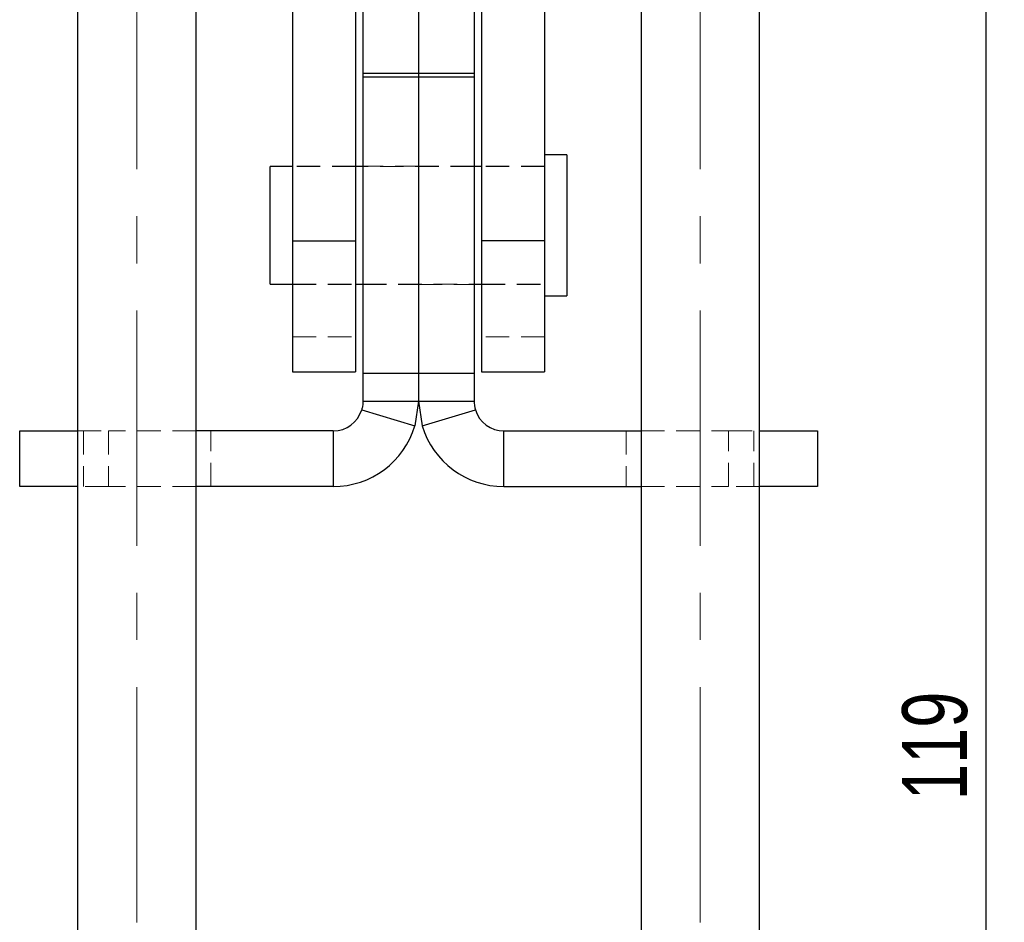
# Model space of a CAD drawing. Header units: millimetres. Extents: x 40 to 407, y 11 to 284.
# Tile 12 of 22: x 267 to 320, y 176 to 225. Entities that reach past the tile are written whole.
import ezdxf

# ---------------------------------------------------------------- set-up
doc = ezdxf.new("R2010")
doc.units = ezdxf.units.MM
doc.linetypes.add('CENTERX2', pattern=[20.32, 12.7, -2.54, 2.54, -2.54])
doc.linetypes.add('HIDDEN', pattern=[1.905, 1.27, -0.635])
doc.layers.add('FORMATO', color=179, linetype='Continuous')
doc.styles.add('SLDTEXTSTYLE0', font='TXT', dxfattribs={"width": 0.75})
doc.dimstyles.new('SLDDIMSTYLE2', dxfattribs={"dimtxt": 3.5, "dimasz": 3.302, "dimexe": 0, "dimexo": 0.0625, "dimgap": 0.875, "dimtad": 1, "dimdec": 0, "dimlfac": 1.25, "dimrnd": 1e-09, "dimzin": 12, "dimdsep": 46, "dimtxsty": 'SLDTEXTSTYLE0', "dimsah": 1, "dimcen": 0.09, "dimadec": 0, "dimazin": 3, "dimtfac": 1, "dimtdec": 0, "dimtofl": 0, "dimtmove": 0, "dimatfit": 3, "dimfxl": 0, "dimfrac": 2, "dimtolj": 1, "dimtzin": 12, "dimarcsym": 0})

# ---------------------------------------------------------------- blocks, each defined once
blk = doc.blocks.new('_D_15')
at = {"layer": 'FORMATO', "color": 7}
for p, q in [((305.629, 237.532), (320.389, 237.532)), ((319.389, 237.532), (319.389, 142.36)), ((289.789, 142.36), (320.389, 142.36))]:
    blk.add_line(p, q, dxfattribs=at)
for points in [[(319.389, 237.532), (318.881, 234.23), (319.897, 234.23)], [(319.389, 142.36), (319.897, 145.662), (318.881, 145.662)]]:
    blk.add_solid(points, dxfattribs=at)
at = {"layer": 'FORMATO', "color": 7, "insert": (314.878, 182.8), "char_height": 3.5, "attachment_point": 1, "rotation": 90, "style": 'SLDTEXTSTYLE0'}
blk.add_mtext('119', dxfattribs=at)

msp = doc.modelspace()

# ---------------------------------------------------------------- linework, layer by layer
at = {"color": 7, "linetype": 'Continuous', "lineweight": 25}
for p, q in [((281.98928, 236.35081), (281.98928, 212.98254)), ((285.38928, 236.35081), (285.38928, 212.98254)), ((292.18928, 236.35081), (292.18928, 212.98254)), ((295.58928, 236.35081), (295.58928, 212.98254)), ((285.78928, 231.18165), (285.78928, 222.00269)), ((291.78928, 231.18165), (291.78928, 222.00269)), ((288.78928, 230.13165), (288.78928, 222.00269)), ((270.38928, 225.92096), (270.38928, 135.54718)), ((276.78928, 135.54718), (276.78928, 225.92096)), ((300.78928, 225.92096), (300.78928, 135.54718)), ((307.18928, 135.54718), (307.18928, 225.92096)), ((288.78928, 222.00269), (285.78928, 222.00269)), ((285.78928, 222.00269), (285.78928, 221.81546)), ((288.78928, 221.81546), (285.78928, 221.81546)), ((285.78928, 221.81546), (285.78928, 205.81546)), ((288.78928, 222.00269), (288.78928, 221.81546)), ((291.78928, 222.00269), (288.78928, 222.00269)), ((288.78928, 221.81546), (288.78928, 205.81546)), ((291.78928, 221.81546), (288.78928, 221.81546)), ((291.78928, 222.00269), (291.78928, 221.81546)), ((291.78928, 221.81546), (291.78928, 205.81546)), ((296.78928, 217.62546), (295.58928, 217.62546)), ((296.78928, 217.62546), (296.78928, 217.52802)), ((296.78928, 217.52802), (296.78928, 210.00546)), ((281.98928, 216.99046), (280.78928, 216.99046)), ((280.78928, 213.81546), (280.78928, 216.99046)), ((285.78928, 216.99046), (285.38928, 216.99046)), ((292.18928, 216.99046), (291.78928, 216.99046)), ((280.78928, 210.64046), (280.78928, 213.81546)), ((281.98928, 212.98254), (285.38928, 212.98254)), ((281.98928, 212.98254), (281.98928, 205.91537)), ((285.38928, 212.98254), (285.38928, 205.91537)), ((295.58928, 212.98254), (292.18928, 212.98254)), ((292.18928, 212.98254), (292.18928, 205.91537)), ((295.58928, 212.98254), (295.58928, 205.91537)), ((280.78928, 210.64046), (281.98928, 210.64046)), ((285.38928, 210.64046), (285.78928, 210.64046)), ((291.78928, 210.64046), (292.18928, 210.64046)), ((295.58928, 210.00546), (296.78928, 210.00546)), ((281.98928, 205.91537), (285.38928, 205.91537)), ((288.78928, 205.81546), (285.78928, 205.81546)), ((285.78928, 205.81546), (285.78928, 204.32459)), ((288.78928, 205.81546), (288.78928, 204.32459)), ((291.78928, 205.81546), (288.78928, 205.81546)), ((291.78928, 205.81546), (291.78928, 204.32459)), ((292.18928, 205.91537), (295.58928, 205.91537)), ((285.78928, 204.32459), (288.78928, 204.32459)), ((288.78928, 204.32459), (288.59288, 202.99481)), ((288.78928, 204.32459), (291.78928, 204.32459)), ((288.78928, 204.32459), (288.98568, 202.99481)), ((285.72096, 203.86206), (288.59288, 202.99481)), ((288.98568, 202.99481), (291.85759, 203.86206)), ((267.26961, 199.72459), (267.26961, 202.72459)), ((267.26961, 202.72459), (270.38928, 202.72459)), ((284.18928, 202.72459), (276.78928, 202.72459)), ((284.18928, 202.72459), (284.18928, 199.72459)), ((293.38928, 199.72459), (293.38928, 202.72459)), ((293.38928, 202.72459), (300.78928, 202.72459)), ((307.18928, 202.72459), (310.30894, 202.72459)), ((310.30894, 202.72459), (310.30894, 199.72459)), ((270.38928, 199.72459), (267.26961, 199.72459)), ((284.18928, 199.72459), (276.78928, 199.72459)), ((293.38928, 199.72459), (300.78928, 199.72459)), ((310.30894, 199.72459), (307.18928, 199.72459))]:
    msp.add_line(p, q, dxfattribs=at)
at = {"color": 7, "linetype": 'HIDDEN', "lineweight": 18}
for p, q in [((285.38928, 217.01546), (281.98928, 217.01546)), ((285.38928, 216.99046), (281.98928, 216.99046)), ((288.78928, 217.01546), (285.78928, 217.01546)), ((291.78928, 216.99046), (285.78928, 216.99046)), ((291.78928, 217.01546), (288.78928, 217.01546)), ((295.58928, 217.01546), (292.18928, 217.01546)), ((295.58928, 216.99046), (292.18928, 216.99046)), ((281.98928, 210.64046), (285.38928, 210.64046)), ((281.98928, 210.61546), (285.38928, 210.61546)), ((285.78928, 210.64046), (291.78928, 210.64046)), ((285.78928, 210.61546), (288.78928, 210.61546)), ((288.78928, 210.61546), (291.78928, 210.61546)), ((292.18928, 210.64046), (295.58928, 210.64046)), ((292.18928, 210.61546), (295.58928, 210.61546)), ((281.98928, 207.7897), (285.38928, 207.7897)), ((295.58928, 207.7897), (292.18928, 207.7897)), ((270.38928, 202.72459), (272.06961, 202.72459)), ((270.70961, 202.72459), (270.70961, 199.72459)), ((272.06961, 202.72459), (272.06961, 199.72459)), ((276.78928, 202.72459), (272.06961, 202.72459)), ((277.58961, 199.72459), (277.58961, 202.72459)), ((284.18928, 199.72459), (284.18928, 202.72459)), ((293.38928, 202.72459), (293.38928, 199.72459)), ((299.98894, 202.72459), (299.98894, 199.72459)), ((300.78928, 202.72459), (305.50894, 202.72459)), ((305.50894, 199.72459), (305.50894, 202.72459)), ((305.50894, 202.72459), (307.18928, 202.72459)), ((306.86894, 199.72459), (306.86894, 202.72459)), ((272.06961, 199.72459), (270.38928, 199.72459)), ((276.78928, 199.72459), (272.06961, 199.72459)), ((300.78928, 199.72459), (305.50894, 199.72459)), ((307.18928, 199.72459), (305.50894, 199.72459))]:
    msp.add_line(p, q, dxfattribs=at)
at = {"color": 7, "linetype": 'Continuous', "lineweight": 25}
for centre, radius, start, end in [((284.18928, 204.32459), 1.6, 270, 343.196917), ((293.38928, 204.32459), 1.6, 196.803083, 270), ((284.18928, 204.32459), 4.6, 270, 343.196917), ((293.38928, 204.32459), 4.6, 196.803083, 270)]:
    msp.add_arc(centre, radius, start, end, dxfattribs=at)
for points, knots in [([(285.78928, 204.32459), (285.78616, 204.23717), (285.78089, 204.08973), (285.7383, 203.92792), (285.72096, 203.86206)], [0, 0, 0, 0, 0.59290883, 1, 1, 1, 1]), ([(291.78928, 204.32459), (291.79225, 204.23888), (291.79734, 204.092), (291.83988, 203.92967), (291.85759, 203.86206)], [0, 0, 0, 0, 0.58350238, 1, 1, 1, 1])]:
    msp.add_open_spline(points, degree=3, knots=knots, dxfattribs=at)
at = {"layer": 'FORMATO', "linetype": 'CENTERX2', "lineweight": 18}
for p, q in [((273.58928, 155.88269), (273.58928, 251.08269)), ((303.98928, 155.88269), (303.98928, 251.08269))]:
    msp.add_line(p, q, dxfattribs=at)

# ---------------------------------------------------------------- dimensions: what is measured, and where the dimension line sits
at = {"layer": 'FORMATO', "color": 7}
dim = msp.add_linear_dim(base=(319.38928, 142.36), p1=(304.62935, 237.53165), p2=(288.78928, 142.36), angle=90, dimstyle='SLDDIMSTYLE2', dxfattribs=at)
dim.commit()
dim.dimension.update_dxf_attribs({"geometry": '_D_15', "text_midpoint": (319.38928, 186.67869), "dimtype": 160})

doc.saveas('drawing.dxf')
